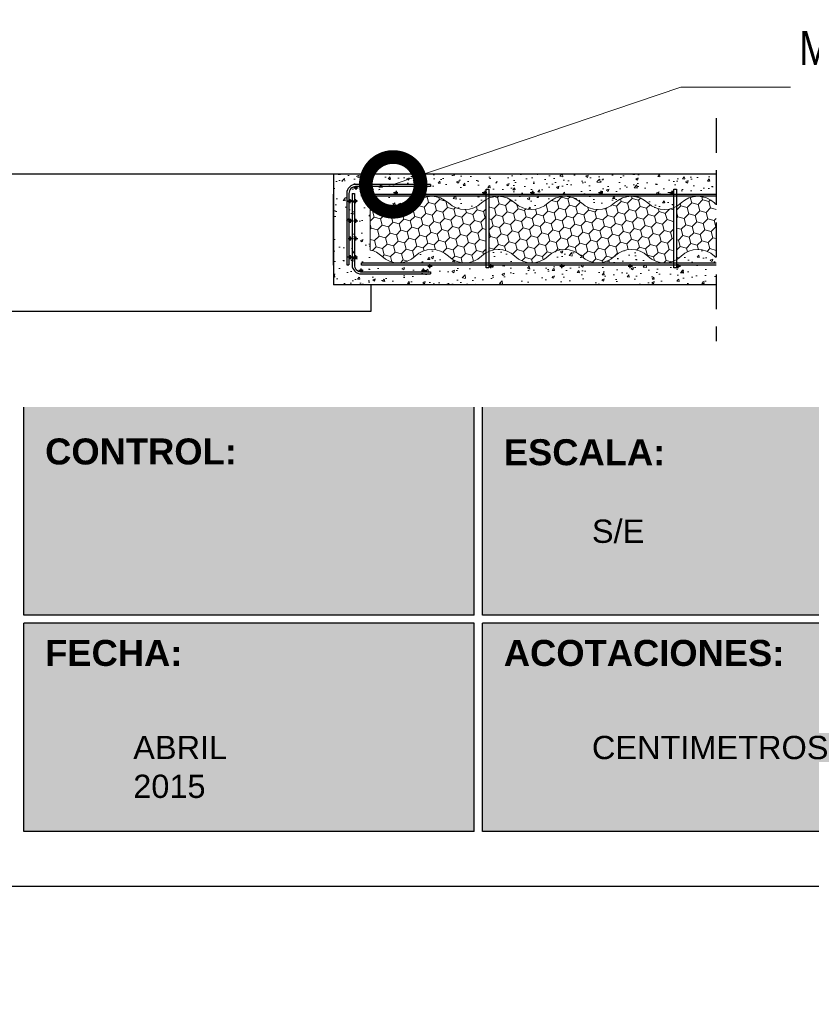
# Model space of a CAD drawing. Header units: millimetres. Extents: x 0 to 30, y 0 to 35.5.
# Tile 1 of 4: x 15.2 to 21, y 2.8 to 10. Entities that reach past the tile are written whole.
import ezdxf

# ---------------------------------------------------------------- set-up
doc = ezdxf.new("R2010")
doc.units = ezdxf.units.MM
doc.linetypes.add('CONTINUA', pattern=[0])
doc.linetypes.add('DASHED2', pattern=[9.524999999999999, 6.35, -3.175])
for name, color, linetype, lineweight in [('CONSTRUPANEL', 170, 'Continuous', 20), ('hatch', 252, 'Continuous', 0), ('LAMINA ACCESORIOS', 1, 'Continuous', 30), ('TEXTO', 7, 'DASHED2', 0), ('TEXTO CUADRO DATOS', 251, 'Continuous', 0)]:
    doc.layers.add(name, color=color, linetype=linetype, lineweight=lineweight)
doc.styles.add('Erika', font='techl___.ttf', dxfattribs={"height": 0.25})
doc.styles.get("Standard").update_dxf_attribs({"font": 'arial.ttf'})
doc.dimstyles.new('Erika', dxfattribs={"dimtxt": 0.25, "dimasz": 0.8, "dimexe": 0.5, "dimexo": 0.5, "dimgap": 0, "dimtad": 0, "dimlfac": 0.1, "dimzin": 1, "dimdsep": 46, "dimtxsty": 'Erika', "dimblk": 'DOTSMALL', "dimcen": 2.5, "dimse1": 1, "dimse2": 1, "dimclrd": 252, "dimclre": 252, "dimclrt": 256, "dimadec": 0, "dimazin": 0, "dimtfac": 1, "dimtmove": 0, "dimatfit": 3, "dimldrblk": 'DOTSMALL', "dimfxl": 1, "dimlwd": 0, "dimlwe": 0, "dimarcsym": 0})

# ---------------------------------------------------------------- blocks, each defined once
blk = doc.blocks.new('_DotSmall')
at = {"color": 0, "linetype": 'ByBlock', "const_width": 0.5}
blk.add_lwpolyline([(-0.0625, 0, 1), (0.0625, 0, 1)], format="xyb", close=True, dxfattribs=at)

msp = doc.modelspace()

# ---------------------------------------------------------------- hatches: boundary and pattern name
at = {"true_color": 0xb3b3b3}
h = msp.add_hatch(color=253, dxfattribs=at)
h.paths.add_polyline_path([(18.55788481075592, 5.632736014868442), (18.55788481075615, 7.152736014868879), (15.26692541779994, 7.152736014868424), (15.26692541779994, 5.632736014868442)])
h.paths.add_polyline_path([(18.55788481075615, 5.572736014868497), (15.26692541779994, 5.572736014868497), (15.26692541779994, 4.052736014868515), (18.55788481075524, 4.052736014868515)])
h.paths.add_polyline_path([(18.61788481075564, 5.572736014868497), (18.61788481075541, 4.052736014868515), (21.60884420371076, 4.052736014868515, 0.4142135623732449), (21.90884420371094, 4.352736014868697), (21.90884420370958, 5.572736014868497)])
h.paths.add_polyline_path([(18.61788481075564, 7.152736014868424), (18.61788481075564, 5.632736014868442), (21.90884420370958, 5.632736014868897), (21.90884420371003, 6.952736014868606, 0.414213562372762), (21.70884420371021, 7.152736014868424)])
at = {"layer": 'hatch', "lineweight": 0}
h = msp.add_hatch(dxfattribs=at)
h.set_pattern_fill('AR-CONC', color=256, scale=0.001, style=0)
h.set_pattern_definition([(49.99999999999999, (-1764.29726195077, -2352.407980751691), (0.182184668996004, -0.01593908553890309), [0.01905, -0.20955]), (355, (-1764.29726195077, -2352.407980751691), (-0.03524342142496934, 0.1910568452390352), [0.01524, -0.16764058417]), (100.4514447, (-1764.28207994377, -2352.409309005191), (0.1469412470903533, 0.1751177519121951), [0.0161900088, -0.1780902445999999]), (46.18420000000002, (-1764.29726195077, -2352.357180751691), (0.2710790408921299, -0.04204232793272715), [0.02857499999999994, -0.3143249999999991]), (96.63555760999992, (-1764.274672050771, -2352.360684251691), (0.237404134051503, 0.2474261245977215), [0.02428502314, -0.26713560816]), (351.1841511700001, (-1764.29726195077, -2352.357180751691), (0.237404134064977, 0.2474261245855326), [0.02285996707, -0.25145973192]), (21, (-1764.27186195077, -2352.369880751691), (0.1516143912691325, -0.1022651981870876), [0.01905, -0.20955]), (326.0000000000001, (-1764.27186195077, -2352.369880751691), (0.06180202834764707, 0.1841879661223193), [0.01524, -0.16764]), (71.45144499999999, (-1764.25922741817, -2352.378402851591), (0.2134164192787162, 0.08192276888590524), [0.0161900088, -0.1780899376]), (37.50000000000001, (-1764.29726195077, -2352.407980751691), (0.003088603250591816, 0.0845550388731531), [0, -0.165608, 0, -0.17018, 0, -0.168275]), (7.499999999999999, (-1764.29726195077, -2352.407980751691), (0.06681966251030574, 0.1001805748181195), [0, -0.09702799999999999, 0, -0.161798, 0, -0.06413500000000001]), (327.5, (-1764.35390395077, -2352.407980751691), (0.1355905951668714, -0.005728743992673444), [0, -0.0635, 0, -0.19812, 0, -0.26289]), (317.5, (-1764.37930395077, -2352.407980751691), (0.148129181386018, 0.02542649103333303), [0, -0.08255, 0, -0.131572, 0, -0.18669])])
edge = h.paths.add_edge_path()
edge.add_line((20.01598921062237, 8.608667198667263), (20.01598921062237, 8.692198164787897))
edge.add_line((20.01598921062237, 8.692198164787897), (19.70494921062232, 8.692198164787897))
edge.add_arc((19.70494921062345, 8.516023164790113), 0.1761749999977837, 46.397181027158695, 90.00000000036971, ccw=False)
edge.add_arc((19.94794921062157, 8.771173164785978), 0.1761749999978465, 226.3971810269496, 292.7186863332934)
edge = h.paths.add_edge_path()
edge.add_line((20.19094921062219, 8.692198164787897), (20.0354292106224, 8.692198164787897))
edge.add_line((20.0354292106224, 8.692198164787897), (20.0354292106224, 8.6182520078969))
edge.add_arc((19.94794921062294, 8.771173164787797), 0.1761749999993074, 299.7721249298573, 313.602818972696)
edge.add_arc((20.19094921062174, 8.516023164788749), 0.1761749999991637, 89.9999999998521, 133.6028189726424, ccw=False)
edge = h.paths.add_edge_path()
edge.add_line((17.52943952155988, 8.854198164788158), (17.52943952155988, 8.74049450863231))
edge.add_line((17.52943952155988, 8.74049450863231), (18.64546921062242, 8.74049450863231))
edge.add_line((18.64546921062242, 8.74049450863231), (18.64546921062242, 8.74403816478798))
edge.add_line((18.64546921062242, 8.74403816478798), (18.66490921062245, 8.74403816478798))
edge.add_line((18.66490921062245, 8.74403816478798), (18.66490921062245, 8.708398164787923))
edge.add_line((18.66490921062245, 8.708398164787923), (18.98404921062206, 8.708398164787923))
edge.add_arc((18.98404921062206, 8.716498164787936), 0.008100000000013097, 180, 270, ccw=False)
edge.add_arc((18.98404921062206, 8.716498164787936), 0.008100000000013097, 0, 180, ccw=False)
edge.add_arc((18.98404921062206, 8.716498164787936), 0.008100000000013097, -90, 0, ccw=False)
edge.add_line((18.98404921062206, 8.708398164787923), (19.48300921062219, 8.708398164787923))
edge.add_arc((19.48300921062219, 8.716498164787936), 0.008100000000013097, 180, 270, ccw=False)
edge.add_arc((19.48300921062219, 8.716498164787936), 0.008100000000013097, 0, 180, ccw=False)
edge.add_arc((19.48300921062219, 8.716498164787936), 0.008100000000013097, -90, 0, ccw=False)
edge.add_line((19.48300921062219, 8.708398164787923), (20.00140921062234, 8.708398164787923))
edge.add_arc((20.00140921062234, 8.716498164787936), 0.008100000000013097, 180, 270, ccw=False)
edge.add_arc((20.00140921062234, 8.716498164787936), 0.008100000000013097, 0, 180, ccw=False)
edge.add_line((20.00950921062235, 8.716498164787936), (20.01598921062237, 8.716498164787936))
edge.add_line((20.01598921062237, 8.716498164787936), (20.01598921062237, 8.74403816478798))
edge.add_line((20.01598921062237, 8.74403816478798), (20.0354292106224, 8.74403816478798))
edge.add_line((20.0354292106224, 8.74403816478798), (20.0354292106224, 8.708398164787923))
edge.add_line((20.0354292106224, 8.708398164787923), (20.32481085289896, 8.708398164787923))
edge.add_line((20.32481085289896, 8.708398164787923), (20.32481085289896, 8.854198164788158))
edge.add_line((20.32481085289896, 8.854198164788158), (17.52943952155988, 8.854198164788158))
edge = h.paths.add_edge_path(flags=16)
edge.add_arc((17.60584918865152, 8.78053413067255), 0.02250000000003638, 0, 360)
edge = h.paths.add_edge_path()
edge.add_arc((19.70494921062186, 8.516023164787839), 0.1761750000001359, 89.9999999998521, 133.6028189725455, ccw=False)
edge.add_line((19.70494921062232, 8.692198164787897), (19.21894921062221, 8.692198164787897))
edge.add_arc((19.21894921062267, 8.516023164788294), 0.1761749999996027, 46.39718102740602, 90.00000000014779, ccw=False)
edge.add_arc((19.46194921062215, 8.771173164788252), 0.1761749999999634, 226.3971810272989, 313.6028189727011)
edge = h.paths.add_edge_path()
edge.add_arc((19.21894921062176, 8.516023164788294), 0.1761749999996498, 89.9999999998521, 133.602818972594, ccw=False)
edge.add_line((19.21894921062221, 8.692198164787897), (18.73294921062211, 8.692198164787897))
edge.add_arc((18.73294921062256, 8.516023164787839), 0.1761750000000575, 46.39718102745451, 90.00000000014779, ccw=False)
edge.add_arc((18.97594921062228, 8.771173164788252), 0.1761749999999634, 226.3971810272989, 313.6028189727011)
edge = h.paths.add_edge_path()
edge.add_arc((18.73294921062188, 8.516023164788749), 0.1761749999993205, 119.77212492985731, 133.602818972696, ccw=False)
edge.add_line((18.64546921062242, 8.668944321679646), (18.64546921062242, 8.692198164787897))
edge.add_line((18.64546921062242, 8.692198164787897), (18.24694921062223, 8.692198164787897))
edge.add_arc((18.24694921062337, 8.516023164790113), 0.1761749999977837, 46.397181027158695, 90.00000000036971, ccw=False)
edge.add_arc((18.48994921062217, 8.771173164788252), 0.1761749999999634, 226.3971810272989, 313.6028189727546)
edge = h.paths.add_edge_path()
edge.add_arc((18.24694921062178, 8.516023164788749), 0.1761749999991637, 89.9999999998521, 133.6028189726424, ccw=False)
edge.add_line((18.24694921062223, 8.692198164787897), (17.52943952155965, 8.692198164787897))
edge.add_line((17.52943952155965, 8.692198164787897), (17.52943952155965, 8.508275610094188))
edge.add_line((17.52943952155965, 8.508275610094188), (17.78656216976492, 8.508275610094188))
edge.add_line((17.78656216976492, 8.508275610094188), (17.78656216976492, 8.448739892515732))
edge.add_line((17.78656216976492, 8.448739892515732), (17.53157074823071, 8.448739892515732))
edge.add_arc((17.47097654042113, 8.107414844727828), 0.346661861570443, 32.331014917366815, 79.9333641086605, ccw=False)
edge.add_line((17.76389626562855, 8.292813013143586), (17.71359022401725, 8.260972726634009))
edge.add_arc((17.31852168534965, 7.958656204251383), 0.4974680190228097, 37.42413833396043, 64.91371108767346)
edge.add_line((17.52943952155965, 8.409198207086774), (17.52943952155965, 8.390120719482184))
edge.add_line((17.52943952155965, 8.390120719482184), (17.52943952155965, 8.20619816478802))
edge.add_line((17.52943952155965, 8.20619816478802), (17.79734512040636, 8.20619816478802))
edge.add_line((17.79734512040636, 8.20619816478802), (17.79734512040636, 8.688397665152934))
edge.add_arc((17.76094921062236, 8.516023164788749), 0.1761749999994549, 46.3971810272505, 78.07743575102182, ccw=False)
edge.add_arc((18.0039492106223, 8.771173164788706), 0.1761750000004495, 226.3971810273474, 313.6028189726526)
edge = h.paths.add_edge_path()
edge.add_arc((18.97594921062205, 8.382373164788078), 0.1761750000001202, 270.00000000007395, 313.6028189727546, ccw=False)
edge.add_line((18.97594921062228, 8.20619816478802), (19.46194921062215, 8.20619816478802))
edge.add_arc((19.46194921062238, 8.382373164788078), 0.1761750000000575, 226.3971810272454, 269.999999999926, ccw=False)
edge.add_arc((19.21894921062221, 8.12722316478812), 0.1761749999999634, 46.39718102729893, 133.6028189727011)
edge = h.paths.add_edge_path()
edge.add_arc((18.9759492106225, 8.382373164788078), 0.1761750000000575, 226.3971810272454, 269.999999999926, ccw=False)
edge.add_arc((18.73294921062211, 8.12722316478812), 0.1761750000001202, 46.39718102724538, 112.7186863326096)
edge.add_line((18.66490921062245, 8.289729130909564), (18.66490921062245, 8.20619816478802))
edge.add_line((18.66490921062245, 8.20619816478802), (18.97594921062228, 8.20619816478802))
edge = h.paths.add_edge_path()
edge.add_arc((18.0039492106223, 8.382373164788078), 0.1761749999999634, 270, 313.6028189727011, ccw=False)
edge.add_line((18.0039492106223, 8.20619816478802), (18.48994921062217, 8.20619816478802))
edge.add_arc((18.48994921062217, 8.382373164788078), 0.1761750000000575, 226.3971810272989, 270, ccw=False)
edge.add_arc((18.24694921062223, 8.12722316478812), 0.1761749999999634, 46.39718102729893, 133.6028189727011)
edge = h.paths.add_edge_path()
edge.add_arc((19.46194921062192, 8.382373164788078), 0.1761750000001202, 270.00000000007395, 313.6028189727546, ccw=False)
edge.add_line((19.46194921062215, 8.20619816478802), (19.94794921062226, 8.20619816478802))
edge.add_arc((19.94794921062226, 8.382373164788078), 0.1761750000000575, 226.3971810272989, 270, ccw=False)
edge.add_arc((19.70494921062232, 8.12722316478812), 0.1761749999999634, 46.39718102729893, 133.6028189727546)
edge = h.paths.add_edge_path()
edge.add_arc((19.9479492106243, 8.382373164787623), 0.1761749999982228, 299.7721249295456, 313.60281897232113, ccw=False)
edge.add_line((20.0354292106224, 8.22945200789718), (20.0354292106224, 8.20619816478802))
edge.add_line((20.0354292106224, 8.20619816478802), (20.32481085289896, 8.20619816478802))
edge.add_line((20.32481085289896, 8.20619816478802), (20.32481085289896, 8.244074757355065))
edge.add_arc((20.43394921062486, 8.382373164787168), 0.1761750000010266, 226.3971810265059, 231.7212202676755, ccw=False)
edge.add_arc((20.19094921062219, 8.12722316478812), 0.1761750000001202, 46.39718102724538, 133.6028189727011)
edge = h.paths.add_edge_path()
edge.add_arc((20.04676921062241, 8.181898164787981), 0.008100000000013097, 0, 90, ccw=False)
edge.add_arc((20.04676921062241, 8.181898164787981), 0.008100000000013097, -180, 0, ccw=False)
edge.add_line((20.0386692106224, 8.181898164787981), (20.0354292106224, 8.181898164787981))
edge.add_line((20.0354292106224, 8.181898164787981), (20.0354292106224, 8.170558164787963))
edge.add_line((20.0354292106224, 8.170558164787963), (20.01598921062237, 8.170558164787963))
edge.add_line((20.01598921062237, 8.170558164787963), (20.01598921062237, 8.189998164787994))
edge.add_line((20.01598921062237, 8.189998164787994), (19.6968492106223, 8.189998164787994))
edge.add_arc((19.6968492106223, 8.181898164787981), 0.008100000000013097, 0, 90, ccw=False)
edge.add_arc((19.6968492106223, 8.181898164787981), 0.008100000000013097, -180, 0, ccw=False)
edge.add_arc((19.6968492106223, 8.181898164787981), 0.008100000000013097, 90, 180, ccw=False)
edge.add_line((19.6968492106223, 8.189998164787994), (19.19788921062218, 8.189998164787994))
edge.add_arc((19.19788921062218, 8.181898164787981), 0.008100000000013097, 0, 90, ccw=False)
edge.add_arc((19.19788921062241, 8.181898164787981), 0.008099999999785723, -180, 0, ccw=False)
edge.add_arc((19.19788921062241, 8.181898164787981), 0.008100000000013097, 90.00000000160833, 180, ccw=False)
edge.add_line((19.19788921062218, 8.189998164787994), (18.67948921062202, 8.189998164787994))
edge.add_arc((18.67948921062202, 8.181898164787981), 0.008100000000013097, 0, 90, ccw=False)
edge.add_arc((18.67948921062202, 8.181898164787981), 0.008100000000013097, -90, 0, ccw=False)
edge.add_line((18.67948921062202, 8.173798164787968), (18.67948921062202, 8.171279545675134))
edge.add_line((18.67948921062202, 8.171279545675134), (18.66490921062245, 8.171279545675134))
edge.add_line((18.66490921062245, 8.171279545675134), (18.66490921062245, 8.170558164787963))
edge.add_line((18.66490921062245, 8.170558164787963), (18.64546921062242, 8.170558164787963))
edge.add_line((18.64546921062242, 8.170558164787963), (18.64546921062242, 8.171279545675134))
edge.add_line((18.64546921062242, 8.171279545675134), (17.52943952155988, 8.171279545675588))
edge.add_line((17.52943952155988, 8.171279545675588), (17.52943952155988, 8.044198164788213))
edge.add_line((17.52943952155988, 8.044198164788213), (20.32481085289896, 8.044198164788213))
edge.add_line((20.32481085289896, 8.044198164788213), (20.32481085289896, 8.189998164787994))
edge.add_line((20.32481085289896, 8.189998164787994), (20.04676921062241, 8.189998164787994))
edge = h.paths.add_edge_path(flags=16)
edge.add_arc((17.58010233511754, 8.131239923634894), 0.02250000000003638, 0, 360)
h = msp.add_hatch(dxfattribs=at)
h.set_pattern_fill('HONEY', color=256, scale=0.015, angle=105, style=0)
h.set_pattern_definition([(105, (-18.83683083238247, 2.26592820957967), (-0.05832846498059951, 0.05832847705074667), [0.047625, -0.09525]), (225, (-18.83683083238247, 2.26592820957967), (-0.02134971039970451, -0.0796781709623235), [0.047625, -0.09525]), (165, (-18.83683083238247, 2.26592820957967), (-0.07967817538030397, -0.02134969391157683), [-0.09525, 0.047625])])
h.paths.add_polyline_path([(19.82644921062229, 8.254798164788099, 0.2977400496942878), (20.01598921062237, 8.219867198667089), (20.01598921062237, 8.608667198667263, -0.2977400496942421), (19.82644921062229, 8.643598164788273, 0.3999999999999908), (19.58344921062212, 8.643598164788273, -0.3999999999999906), (19.34044921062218, 8.643598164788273, 0.3999999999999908), (19.09744921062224, 8.643598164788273, -0.3999999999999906), (18.85444921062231, 8.643598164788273, 0.2977400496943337), (18.66490921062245, 8.678529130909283), (18.66490921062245, 8.289729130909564, -0.297740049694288), (18.85444921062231, 8.254798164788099, 0.3999999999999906), (19.09744921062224, 8.254798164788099, -0.3999999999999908), (19.34044921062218, 8.254798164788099, 0.3999999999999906), (19.58344921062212, 8.254798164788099, -0.3999999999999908)])
h.paths.add_polyline_path([(20.0354292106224, 8.22945200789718, 0.06042115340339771), (20.06944921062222, 8.254798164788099, -0.3999999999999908), (20.31244921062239, 8.254798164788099, 0.02323468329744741), (20.32481085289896, 8.244074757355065), (20.32481085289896, 8.632874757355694, -0.02323468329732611), (20.31244921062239, 8.643598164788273, 0.4000000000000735), (20.06944921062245, 8.643598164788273, -0.06042115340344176), (20.0354292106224, 8.6182520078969)])
h.paths.add_polyline_path([(18.64546921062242, 8.668944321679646, 0.06042115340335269), (18.61144921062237, 8.643598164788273, -0.3999999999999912), (18.3684492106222, 8.643598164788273, 0.3999999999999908), (18.12544921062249, 8.643598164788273, -0.3999999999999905), (17.8824492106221, 8.643598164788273, 0.1391184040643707), (17.79734512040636, 8.688397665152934), (17.79734512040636, 8.299597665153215, -0.1391184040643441), (17.8824492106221, 8.254798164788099, 0.3999999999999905), (18.12544921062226, 8.254798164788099, -0.3999999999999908), (18.3684492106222, 8.254798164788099, 0.3999999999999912), (18.61144921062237, 8.254798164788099, -0.06042115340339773), (18.64546921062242, 8.280144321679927)])

# ---------------------------------------------------------------- linework, layer by layer
at = {"linetype": 'DASHED2', "ltscale": 0.04}
msp.add_line((20.32481085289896, 9.263804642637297), (20.32481085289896, 7.634591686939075), dxfattribs=at)
msp.add_line((20.32481085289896, 9.263804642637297), (20.32481085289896, 7.634591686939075), dxfattribs=at)
at = {"linetype": 'CONTINUA'}
for p, q in [((20.32481085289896, 8.854198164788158), (10.01413606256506, 8.854198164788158)), ((17.52943952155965, 8.854198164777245), (17.52943952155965, 8.044198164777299)), ((17.52943952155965, 8.18999816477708), (17.52943952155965, 8.708398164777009)), ((20.32481085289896, 8.044198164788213), (17.52943952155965, 8.044198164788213)), ((17.80323314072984, 8.044198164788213), (17.80323314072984, 7.849798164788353)), ((17.80323314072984, 7.849798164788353), (12.53571377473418, 7.849798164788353))]:
    msp.add_line(p, q, dxfattribs=at)
at = {"color": 253, "true_color": 0xb3b3b3}
for p, q in [((15.26692541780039, 5.632736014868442), (15.26692541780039, 7.152736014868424)), ((18.5578848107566, 5.632736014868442), (18.5578848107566, 7.152736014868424)), ((18.6178848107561, 5.632736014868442), (18.6178848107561, 7.152736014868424)), ((18.5578848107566, 5.632736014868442), (15.26692541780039, 5.632736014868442)), ((21.90884420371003, 5.632736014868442), (18.6178848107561, 5.632736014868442)), ((15.26692541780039, 4.052736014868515), (15.26692541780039, 5.572736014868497)), ((18.5578848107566, 5.572736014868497), (15.26692541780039, 5.572736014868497)), ((18.5578848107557, 4.052736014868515), (18.5578848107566, 5.572736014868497)), ((18.6178848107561, 4.052736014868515), (18.6178848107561, 5.572736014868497)), ((21.90884420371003, 5.572736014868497), (18.6178848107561, 5.572736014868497)), ((18.5578848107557, 4.052736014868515), (15.26692541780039, 4.052736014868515)), ((21.60884420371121, 4.052736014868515), (18.6178848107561, 4.052736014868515))]:
    msp.add_line(p, q, dxfattribs=at)
at = {"color": 254, "true_color": 0xe3e3e3}
msp.add_lwpolyline([(3.998241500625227, 3.652736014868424), (25.58824150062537, 3.652736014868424), (25.58824150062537, 31.59273601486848), (3.998241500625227, 31.59273601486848)], close=True, dxfattribs=at)
at = {"layer": 'CONSTRUPANEL'}
msp.add_line((17.79734512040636, 8.688397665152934), (17.79734512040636, 8.299597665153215), dxfattribs=at)
for points in [[(17.79734512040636, 8.688397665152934, -0.1391184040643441), (17.8824492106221, 8.643598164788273, 0.3999999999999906), (18.12544921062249, 8.643598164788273, -0.3999999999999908), (18.3684492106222, 8.643598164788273)], [(18.3684492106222, 8.643598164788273, 0.3999999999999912), (18.61144921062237, 8.643598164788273, -0.3999999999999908), (18.85444921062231, 8.643598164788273, 0.3999999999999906), (19.09744921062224, 8.643598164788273, -0.3999999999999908), (19.34044921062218, 8.643598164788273, 0.3999999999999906), (19.58344921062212, 8.643598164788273, -0.3999999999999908), (19.82644921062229, 8.643598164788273, 0.3999999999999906), (20.06944921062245, 8.643598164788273, -0.3999999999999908), (20.31244921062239, 8.643598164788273, 0.02323468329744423), (20.32481085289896, 8.632874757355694, 0.02323468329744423)], [(17.79734512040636, 8.299597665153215, -0.1391184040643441), (17.8824492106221, 8.254798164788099, 0.3999999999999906), (18.12544921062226, 8.254798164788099, -0.3999999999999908), (18.3684492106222, 8.254798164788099)], [(18.3684492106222, 8.254798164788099, 0.3999999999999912), (18.61144921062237, 8.254798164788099, -0.3999999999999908), (18.85444921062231, 8.254798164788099, 0.3999999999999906), (19.09744921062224, 8.254798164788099, -0.3999999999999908), (19.34044921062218, 8.254798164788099, 0.3999999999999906), (19.58344921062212, 8.254798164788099, -0.3999999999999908), (19.82644921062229, 8.254798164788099, 0.3999999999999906), (20.06944921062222, 8.254798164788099, -0.3999999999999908), (20.31244921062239, 8.254798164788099, 0.02323468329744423), (20.32481085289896, 8.244074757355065, 0.02323468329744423)]]:
    msp.add_lwpolyline(points, format="xyb", dxfattribs=at)
at = {"layer": 'LAMINA ACCESORIOS'}
for p, q in [((18.2392427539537, 8.779196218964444), (18.2392427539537, 8.762996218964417)), ((17.6657469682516, 8.71299621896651), (17.68194696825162, 8.71299621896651)), ((17.67782255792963, 8.754896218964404), (17.71022255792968, 8.754896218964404)), ((17.69240255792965, 8.769476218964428), (17.69240255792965, 8.74031621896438)), ((17.73340921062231, 8.692198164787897), (17.73340921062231, 8.708398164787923)), ((18.00070921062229, 8.716498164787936), (17.96830921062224, 8.716498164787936)), ((17.98612921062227, 8.73107816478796), (17.98612921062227, 8.701918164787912)), ((18.13210290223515, 8.754896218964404), (18.1645029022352, 8.754896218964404)), ((18.14668290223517, 8.769476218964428), (18.14668290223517, 8.74031621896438)), ((18.64870921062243, 8.716498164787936), (18.61630921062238, 8.716498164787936)), ((18.6341292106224, 8.73107816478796), (18.6341292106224, 8.701918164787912)), ((18.99862921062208, 8.716498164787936), (18.96622921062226, 8.716498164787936)), ((18.98404921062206, 8.73107816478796), (18.98404921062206, 8.701918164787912)), ((19.49758921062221, 8.716498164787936), (19.46518921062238, 8.716498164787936)), ((19.48300921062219, 8.73107816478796), (19.48300921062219, 8.701918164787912)), ((20.01598921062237, 8.716498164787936), (19.98358921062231, 8.716498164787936)), ((20.00140921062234, 8.73107816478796), (20.00140921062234, 8.701918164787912)), ((17.66478211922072, 8.657514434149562), (17.63238211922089, 8.657514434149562)), ((17.65020211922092, 8.642934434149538), (17.65020211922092, 8.672094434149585)), ((17.70462696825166, 8.657514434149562), (17.67222696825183, 8.657514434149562)), ((17.69004696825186, 8.642934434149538), (17.69004696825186, 8.672094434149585)), ((17.63562211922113, 8.513636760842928), (17.66802211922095, 8.513636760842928)), ((17.65020211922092, 8.528216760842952), (17.65020211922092, 8.499056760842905)), ((17.67546696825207, 8.513636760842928), (17.70786696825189, 8.513636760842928)), ((17.69004696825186, 8.528216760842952), (17.69004696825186, 8.499056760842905)), ((17.63562211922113, 8.383636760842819), (17.66802211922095, 8.383636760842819)), ((17.65020211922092, 8.398216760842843), (17.65020211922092, 8.369056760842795)), ((17.67546696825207, 8.383636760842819), (17.70786696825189, 8.383636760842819)), ((17.69004696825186, 8.398216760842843), (17.69004696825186, 8.369056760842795)), ((17.66478211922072, 8.246550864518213), (17.63238211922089, 8.246550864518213)), ((17.65020211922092, 8.261130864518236), (17.65020211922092, 8.231970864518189)), ((17.70462696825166, 8.246550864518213), (17.67222696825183, 8.246550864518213)), ((17.69004696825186, 8.261130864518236), (17.69004696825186, 8.231970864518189)), ((17.73340921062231, 8.189998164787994), (17.73340921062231, 8.20619816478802)), ((17.62590211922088, 8.191069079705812), (17.64210211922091, 8.191069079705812)), ((17.74682740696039, 8.14916907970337), (17.71442740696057, 8.14916907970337)), ((17.7322474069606, 8.134589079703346), (17.7322474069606, 8.163749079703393)), ((18.17194775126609, 8.14916907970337), (18.20434775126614, 8.14916907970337)), ((18.18652775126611, 8.134589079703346), (18.18652775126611, 8.163749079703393)), ((18.21778921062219, 8.181898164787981), (18.25018921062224, 8.181898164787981)), ((18.23236921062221, 8.167318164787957), (18.23236921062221, 8.196478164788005)), ((18.2392427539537, 8.141069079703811), (18.2392427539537, 8.124869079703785)), ((18.66490921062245, 8.181898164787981), (18.69730921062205, 8.181898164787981)), ((18.67948921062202, 8.167318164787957), (18.67948921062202, 8.196478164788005)), ((19.18330921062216, 8.181898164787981), (19.21570921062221, 8.181898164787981)), ((19.19788921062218, 8.167318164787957), (19.19788921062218, 8.196478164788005)), ((19.68226921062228, 8.181898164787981), (19.71466921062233, 8.181898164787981)), ((19.6968492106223, 8.167318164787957), (19.6968492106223, 8.196478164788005)), ((20.03218921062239, 8.181898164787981), (20.06458921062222, 8.181898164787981)), ((20.04676921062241, 8.167318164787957), (20.04676921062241, 8.196478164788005))]:
    msp.add_line(p, q, dxfattribs=at)
for points in [[(18.2392427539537, 8.779196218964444), (17.69210211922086, 8.779196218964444, 0.4142135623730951), (17.62590211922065, 8.712996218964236), (17.62590211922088, 8.191069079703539)], [(18.2392427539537, 8.762996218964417), (17.69210211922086, 8.762996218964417, 0.4142135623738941), (17.64210211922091, 8.712996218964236), (17.64210211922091, 8.191069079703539)], [(17.6657469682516, 8.712996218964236), (17.66574696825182, 8.191069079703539, 0.414213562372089), (17.7319469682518, 8.124869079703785), (18.2392427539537, 8.124869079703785)], [(17.68194696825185, 8.712996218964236), (17.68194696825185, 8.191069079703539, 0.4142135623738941), (17.7319469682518, 8.141069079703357), (18.2392427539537, 8.141069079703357)]]:
    msp.add_lwpolyline(points, format="xyb", dxfattribs=at)
for points in [[(17.73340921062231, 8.708398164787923), (20.32481085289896, 8.708398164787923)], [(20.32481085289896, 8.692198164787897), (17.73340921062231, 8.692198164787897)], [(17.73340921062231, 8.20619816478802), (20.32481085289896, 8.20619816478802)], [(20.32481085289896, 8.189998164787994), (17.73340921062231, 8.189998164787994)]]:
    msp.add_lwpolyline(points, dxfattribs=at)
at = {"layer": 'LAMINA ACCESORIOS', "linetype": 'CONTINUA'}
for points in [[(18.66490921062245, 8.170558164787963), (18.64546921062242, 8.170558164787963), (18.64546921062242, 8.74403816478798), (18.66490921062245, 8.74403816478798)], [(20.0354292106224, 8.170558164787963), (20.01598921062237, 8.170558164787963), (20.01598921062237, 8.74403816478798), (20.0354292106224, 8.74403816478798)]]:
    msp.add_lwpolyline(points, close=True, dxfattribs=at)
for centre in [(17.69240255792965, 8.754896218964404), (17.98612921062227, 8.716498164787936), (18.14668290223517, 8.754896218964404), (18.6341292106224, 8.716498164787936), (18.98404921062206, 8.716498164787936), (19.48300921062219, 8.716498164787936), (20.00140921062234, 8.716498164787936), (17.65020211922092, 8.657514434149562), (17.69004696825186, 8.657514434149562), (17.65020211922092, 8.513636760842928), (17.69004696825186, 8.513636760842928), (17.65020211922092, 8.383636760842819), (17.69004696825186, 8.383636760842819), (17.65020211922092, 8.246550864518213), (17.69004696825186, 8.246550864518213), (17.7322474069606, 8.14916907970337), (18.18652775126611, 8.14916907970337), (18.23236921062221, 8.181898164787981), (18.67948921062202, 8.181898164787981), (19.19788921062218, 8.181898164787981), (19.6968492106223, 8.181898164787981), (20.04676921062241, 8.181898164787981)]:
    msp.add_circle(centre, 0.008100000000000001, dxfattribs=at)

# ---------------------------------------------------------------- texts
at = {"layer": 'TEXTO', "linetype": 'ByBlock', "lineweight": 0, "insert": (23.3326848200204, 9.230405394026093), "char_height": 0.25, "attachment_point": 9, "style": 'Erika'}
msp.add_mtext('MALLA ANGULAR\\PDE REFUERZO', dxfattribs=at)
at = {"layer": 'TEXTO CUADRO DATOS', "attachment_point": 1}
for s, insert, char_height, width in [('{\\fArial|b1|i0|c0|p34;CONTROL:}', (15.42292741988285, 6.923074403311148), 0.19, 0.003231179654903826), ('{\\fArial|b1|i0|c0|p34;ESCALA:}', (18.77388681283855, 6.917617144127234), 0.19, 0.003231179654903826), ('{\\fArial|b0|i0|c0|p34;S/E}', (19.41739189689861, 6.330398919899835), 0.17, 0.003231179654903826), ('\\pi-1.8111;www.construpanel.com.mx\\P\\pi-1.4048;DETALLES TIPICOS\\P\\pi-2.3799;LOS TIPOS DE PANELES VARIAN\\P\\pi-1.4548;SEGUN PROYECTO.', (12.35394865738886, 6.272603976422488), 0.2174175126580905, 0.003697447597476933), ('{\\fArial|b1|i0|c0|p34;FECHA:}', (15.42292741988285, 5.451270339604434), 0.19, 0.003231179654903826), ('{\\fArial|b1|i0|c0|p34;ACOTACIONES:}', (18.77388681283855, 5.451270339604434), 0.19, 0.003231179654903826), ('{\\fArial|b0|i0|c0|p34;ABRIL 2015}', (16.06643250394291, 4.750398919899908), 0.17, 0.003231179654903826), ('{\\fArial|b0|i0|c0|p34;CENTIMETROS}', (19.41739189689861, 4.750398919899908), 0.17, 0.003231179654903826)]:
    msp.add_mtext(s, dxfattribs=dict(at, insert=insert, char_height=char_height, width=width))

# ---------------------------------------------------------------- leaders
at = {"layer": 'TEXTO', "linetype": 'ByBlock', "lineweight": 0}
msp.add_leader([(17.96567243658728, 8.779196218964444), (20.06769365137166, 9.49019840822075), (20.86769365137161, 9.49019840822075)], dimstyle='Erika', override={"dimgap": 0, "dimtad": 0}, dxfattribs=at)

doc.saveas('drawing.dxf')
